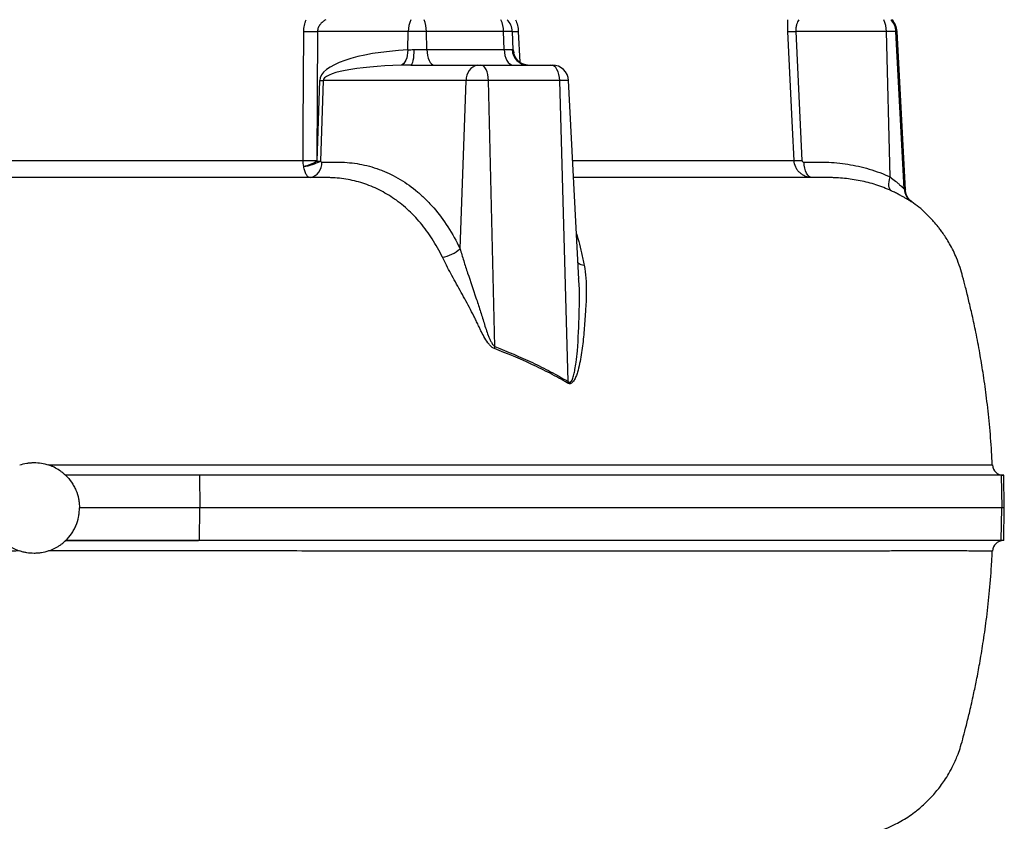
# Model space of a CAD drawing. Header units: millimetres. Extents: x 1899 to 3087, y 857 to 4238.
# Tile 4 of 10: x 2519 to 3062, y 1333 to 1774. Entities that reach past the tile are written whole.
import ezdxf

# ---------------------------------------------------------------- set-up
doc = ezdxf.new("R2010")
doc.units = ezdxf.units.MM
doc.header["$LTSCALE"] = 2

msp = doc.modelspace()

# ---------------------------------------------------------------- linework, layer by layer
at = {"color": 7, "linetype": 'Continuous', "lineweight": 25}
for p, q in [((2683.54, 1767.7), (2683.2, 1696.65)), ((2733.45, 1767.7), (2683.54, 1767.7)), ((2733.18, 1757.49), (2733.45, 1767.7)), ((2743.47, 1767.7), (2733.45, 1767.7)), ((2743.7, 1757.7), (2743.47, 1767.7)), ((2786.04, 1767.7), (2743.47, 1767.7)), ((2786.33, 1757.7), (2786.04, 1767.7)), ((2790.83, 1767.7), (2786.04, 1767.7)), ((2791.36, 1757.49), (2790.83, 1767.7)), ((2947.04, 1767.7), (2950.43, 1696.65)), ((2996.95, 1767.7), (2947.04, 1767.7)), ((2999.05, 1687.52), (2996.95, 1767.7)), ((3002.18, 1767.7), (2996.95, 1767.7)), ((3006.72, 1680.96), (3002.18, 1767.7)), ((3007.39, 1680.46), (3002.82, 1767.7)), ((2736.6, 1757.7), (2743.7, 1757.7)), ((2743.7, 1757.7), (2786.33, 1757.7)), ((2786.33, 1757.7), (2790.75, 1757.7)), ((2734.9, 1749.17), (2771.81, 1749.17)), ((2771.81, 1749.17), (2773.52, 1749.17)), ((2773.52, 1749.17), (2812.12, 1749.17)), ((2812.12, 1749.17), (2812.8, 1749.17)), ((2683.26, 1696.32), (2684.69, 1740.64)), ((2686.55, 1740.64), (2685.12, 1696.32)), ((2765.45, 1740.64), (2686.55, 1740.64)), ((2762.02, 1648.02), (2765.45, 1740.64)), ((2777.68, 1740.64), (2765.45, 1740.64)), ((2781.24, 1594.08), (2777.68, 1740.64)), ((2816.94, 1740.64), (2777.68, 1740.64)), ((2821.6, 1574.78), (2816.94, 1740.64)), ((2827.52, 1631.19), (2821.79, 1740.64)), ((3010.83, 1673.86), (3010.81, 1673.87)), ((2618.53, 1523.17), (2544.67, 1523.17)), ((2618.53, 1523.17), (2618.59, 1505.17)), ((3060.18, 1523.17), (2618.53, 1523.17)), ((3060.18, 1523.17), (3060.49, 1505.17)), ((3061.59, 1523.17), (3060.18, 1523.17)), ((3061.9, 1505.17), (3061.59, 1523.17)), ((2618.59, 1505.17), (2552.32, 1505.17)), ((2618.53, 1487.17), (2618.59, 1505.17)), ((3060.49, 1505.17), (2618.59, 1505.17)), ((3060.18, 1487.17), (3060.49, 1505.17)), ((3061.9, 1505.17), (3060.49, 1505.17)), ((3061.59, 1487.17), (3061.9, 1505.17)), ((2618.53, 1487.17), (2544.67, 1487.17)), ((3060.18, 1487.17), (2618.53, 1487.17)), ((3061.59, 1487.17), (3060.18, 1487.17))]:
    msp.add_line(p, q, dxfattribs=at)
at = {"color": 8, "linetype": 'Continuous', "lineweight": 25}
for p, q in [((2794.12, 1767.7), (2795, 1750.79)), ((3002.82, 1767.7), (3002.18, 1767.7)), ((2821.79, 1740.64), (2816.94, 1740.64)), ((3010.81, 1673.87), (3010.53, 1674.07))]:
    msp.add_line(p, q, dxfattribs=at)
at = {"color": 7, "linetype": 'Continuous', "lineweight": 25, "flags": 128}
for points in [[(2675.57, 1696.65), (2675.65, 1714.62), (2675.87, 1767.7)], [(2946.06, 1696.65), (2945.2, 1714.62), (2942.67, 1767.7)], [(2733.18, 1757.49), (2733.13, 1755.97), (2732.95, 1754.5), (2732.64, 1753.14), (2732.22, 1751.91), (2731.69, 1750.87), (2731.08, 1750.03), (2730.4, 1749.42), (2729.66, 1749.07)], [(2736.6, 1757.7), (2736.56, 1756.01), (2736.45, 1754.41), (2736.29, 1752.93), (2736.08, 1751.64), (2735.82, 1750.59), (2735.53, 1749.81), (2735.22, 1749.33), (2734.9, 1749.17)], [(2743.7, 1757.7), (2743.82, 1756.01), (2744.07, 1754.41), (2744.46, 1752.93), (2744.97, 1751.64), (2745.58, 1750.59), (2746.27, 1749.81), (2747.02, 1749.33), (2747.79, 1749.17)], [(2786.33, 1757.7), (2786.46, 1756.01), (2786.77, 1754.41), (2787.24, 1752.93), (2787.85, 1751.64), (2788.58, 1750.59), (2789.4, 1749.81), (2790.29, 1749.33), (2791.22, 1749.17)], [(2791.36, 1757.49), (2791.57, 1755.97), (2791.59, 1755.89)], [(2777.68, 1740.64), (2777.56, 1742.33), (2777.3, 1743.94), (2776.91, 1745.42), (2776.39, 1746.7), (2775.76, 1747.75), (2775.06, 1748.53), (2774.3, 1749.01), (2773.52, 1749.17)], [(2816.94, 1740.64), (2816.8, 1742.33), (2816.5, 1743.94), (2816.04, 1745.42), (2815.44, 1746.7), (2814.72, 1747.75), (2813.91, 1748.53), (2813.03, 1749.01), (2812.12, 1749.17)], [(2956.03, 1687.17), (2955.18, 1687.33), (2954.36, 1687.81), (2953.6, 1688.59), (2952.93, 1689.64), (2952.37, 1690.93), (2951.94, 1692.41), (2951.66, 1694.01), (2951.54, 1695.7)], [(2999.64, 1679.89), (2999.13, 1680.3), (2998.74, 1680.92), (2998.47, 1681.71), (2998.32, 1682.66), (2998.31, 1683.74), (2998.43, 1684.93), (2998.68, 1686.21), (2999.05, 1687.52)]]:
    msp.add_lwpolyline(points, dxfattribs=at)
at = {"color": 7, "linetype": 'Continuous', "lineweight": 25}
for centre, radius, start, end in [((2749.46, 1767.57), 16.01, 155.6624, 179.5637), ((2726.11, 1767.6), 17.36, 0.3258, 22.2573), ((2771.1, 1767.55), 14.94, 0.5622, 26.3205), ((2780.84, 1767.17), 10, 3, 44.427), ((2980.94, 1767.57), 16.01, 0.4363, 24.3376), ((2992.19, 1767.17), 10.01, 2.9899, 44.3806), ((2992.83, 1767.17), 10, 3, 44.427), ((2679.7, 1913.43), 145.78, 268.4934, 271.5066), ((2792.47, 1789.5), 21.87, 265.6843, 274.3157), ((2944.85, 1810.98), 43.34, 267.1071, 272.8929), ((2799.48, 1757.9), 8.73, 181.319, 268.4501), ((2773.29, 1741.44), 7.88, 100.8295, 185.7883), ((2812.8, 1740.17), 9, 3, 90), ((2685.62, 1847.2), 106.56, 269.4996, 270.5004), ((2679.38, 1842.55), 145.95, 268.5019, 271.4981), ((2672.88, 1718.54), 25.37, 276.7551, 298.8526), ((2667.56, 1724.7), 32.44, 284.8383, 298.9569), ((2677.97, 1694.91), 7.88, 280.8295, 5.7883), ((2684.19, 1802.87), 106.56, 269.4996, 270.5004), ((2948.24, 1740.33), 43.74, 267.1373, 272.8627), ((3015.7, 1681.42), 8.99, 182.9243, 234.8366), ((2749.5, 1661.52), 18.41, 278.8576, 312.8617), ((2799.75, 1588.89), 19.23, 164.3174, 167.8384), ((2837.02, 1568.53), 16.64, 157.9245, 160.8718), ((3061.32, 1529.17), 6, 182.761, 269.9981), ((3061.32, 1481.17), 6, 90.104, 177.5842)]:
    msp.add_arc(centre, radius, start, end, dxfattribs=at)
at = {"color": 8, "linetype": 'Continuous', "lineweight": 25}
msp.add_arc((2831.07, 1645.2), 6.36, 230.7994, 263.9051, dxfattribs=at)
at = {"color": 7, "linetype": 'Continuous', "lineweight": 25}
for centre, major_axis, ratio, start_param, end_param in [((2744.97, 1739.7), (60.28, -0.84), 0.298259, 1.771817, 3.136177), ((2740.48, 1740.17), (53.93, -0.44), 0.166691, 1.77405, 3.13841)]:
    msp.add_ellipse(centre, major_axis=major_axis, ratio=ratio, start_param=start_param, end_param=end_param, dxfattribs=at)
for points, knots in [([(2675.87, 1767.7), (2675.88, 1768.83), (2676, 1769.94), (2676.36, 1771.56), (2676.5, 1772.09), (2676.85, 1773.15), (2677.05, 1773.67), (2677.28, 1774.17)], [0, 0, 0, 0, 0.5, 0.5, 0.75, 0.75, 1, 1, 1, 1]), ([(2688.02, 1774.17), (2687.43, 1773.82), (2686.87, 1773.43), (2685.82, 1772.54), (2685.33, 1772.05), (2684.71, 1771.25), (2684.51, 1770.96), (2684.17, 1770.36), (2684.02, 1770.05), (2683.66, 1769.09), (2683.53, 1768.39), (2683.54, 1767.7)], [0, 0, 0, 0, 0.25, 0.25, 0.5, 0.5, 0.625, 0.625, 0.75, 0.75, 1, 1, 1, 1]), ([(2792.64, 1774.17), (2793.06, 1773.17), (2793.4, 1772.13), (2793.9, 1769.94), (2794.06, 1768.83), (2794.12, 1767.7)], [0, 0, 0, 0, 0.5, 0.5, 1, 1, 1, 1]), ([(2942.67, 1767.7), (2942.61, 1768.83), (2942.58, 1769.94), (2942.56, 1771.56), (2942.56, 1772.09), (2942.57, 1773.15), (2942.58, 1773.67), (2942.59, 1774.17)], [0, 0, 0, 0, 0.5, 0.5, 0.75, 0.75, 1, 1, 1, 1]), ([(2948.68, 1774.17), (2948.44, 1773.82), (2948.21, 1773.43), (2947.79, 1772.54), (2947.6, 1772.05), (2947.36, 1771.25), (2947.29, 1770.96), (2947.17, 1770.36), (2947.12, 1770.05), (2947.01, 1769.09), (2946.99, 1768.39), (2947.04, 1767.7)], [0, 0, 0, 0, 0.25, 0.25, 0.5, 0.5, 0.625, 0.625, 0.75, 0.75, 1, 1, 1, 1]), ([(2799.22, 1749.17), (2799.21, 1749.17), (2799.12, 1749.17), (2798.75, 1749.19), (2798, 1749.32), (2796.95, 1749.64), (2795.69, 1750.24), (2794.35, 1751.19), (2793.08, 1752.56), (2792.08, 1754.16), (2791.78, 1755.37), (2791.64, 1755.9)], [0, 0, 0, 0, 0.03143, 0.157976, 0.266649, 0.368094, 0.474203, 0.596827, 0.732392, 0.8809, 1, 1, 1, 1]), ([(2734.9, 1749.17), (2733.97, 1749.17), (2733.07, 1749.16), (2731.33, 1749.11), (2730.49, 1749.09), (2729.66, 1749.07)], [0, 0, 0, 0, 0.5, 0.5, 1, 1, 1, 1]), ([(2379.08, 1696.65), (2390.87, 1696.65), (2402.87, 1696.65), (2418.16, 1696.65), (2421.23, 1696.65), (2427.4, 1696.65), (2430.51, 1696.65), (2439.8, 1696.65), (2446.01, 1696.65), (2464.67, 1696.65), (2477.15, 1696.65), (2502.18, 1696.65), (2514.73, 1696.65), (2539.91, 1696.65), (2552.54, 1696.65), (2568.37, 1696.65), (2571.55, 1696.65), (2577.86, 1696.65), (2581.01, 1696.65), (2590.44, 1696.65), (2596.68, 1696.65), (2615.3, 1696.65), (2639.82, 1696.65), (2663.75, 1696.65), (2675.57, 1696.65)], [0, 0, 0, 0, 0.125, 0.125, 0.15625, 0.15625, 0.1875, 0.1875, 0.25, 0.25, 0.375, 0.375, 0.5, 0.5, 0.625, 0.625, 0.65625, 0.65625, 0.6875, 0.6875, 0.75, 0.75, 0.875, 1, 1, 1, 1]), ([(2675.86, 1693.35), (2675.77, 1693.87), (2675.7, 1694.42), (2675.61, 1695.52), (2675.58, 1696.08), (2675.57, 1696.65)], [0, 0, 0, 0, 0.5, 0.5, 1, 1, 1, 1]), ([(2679.45, 1687.17), (2679.26, 1687.17), (2679.07, 1687.21), (2678.68, 1687.35), (2678.49, 1687.46), (2678.13, 1687.75), (2677.95, 1687.92), (2677.61, 1688.34), (2677.44, 1688.59), (2677.12, 1689.13), (2676.97, 1689.44), (2676.69, 1690.09), (2676.56, 1690.45), (2676.2, 1691.59), (2676.01, 1692.43), (2675.86, 1693.35)], [0, 0, 0, 0, 0.125, 0.125, 0.25, 0.25, 0.375, 0.375, 0.5, 0.5, 0.625, 0.625, 0.75, 0.75, 1, 1, 1, 1]), ([(2685.12, 1696.32), (2685.17, 1696.13), (2685.27, 1695.97), (2685.52, 1695.76), (2685.66, 1695.7), (2685.81, 1695.7)], [0, 0, 0, 0, 0.5, 0.5, 1, 1, 1, 1]), ([(2685.81, 1695.7), (2687.67, 1695.7), (2690.46, 1695.7), (2693.25, 1695.7), (2695.11, 1695.7), (2696.04, 1695.7), (2698.82, 1695.61), (2700.68, 1695.47), (2704.35, 1695.04), (2706.18, 1694.75), (2711.62, 1693.64), (2715.21, 1692.6), (2719.63, 1690.87), (2720.51, 1690.51), (2722.25, 1689.74), (2724.85, 1688.53), (2727.39, 1687.15), (2732.38, 1684.15), (2735.59, 1681.85), (2740.23, 1677.93), (2741.75, 1676.54), (2743.98, 1674.33), (2744.71, 1673.58), (2746.16, 1672.03), (2746.86, 1671.25), (2750.35, 1667.23), (2752.96, 1663.76), (2757.78, 1656.29), (2760, 1652.29), (2762.02, 1648.02)], [0, 0, 0, 0, 0.0625, 0.09375, 0.09375, 0.125, 0.125, 0.1875, 0.1875, 0.25, 0.25, 0.375, 0.375, 0.40625, 0.40625, 0.4375, 0.5, 0.5, 0.625, 0.625, 0.6875, 0.6875, 0.71875, 0.71875, 0.75, 0.75, 0.875, 0.875, 1, 1, 1, 1]), ([(2956.03, 1687.17), (2954.76, 1687.17), (2953.53, 1687.41), (2951.76, 1688.11), (2951.19, 1688.4), (2950.13, 1689.07), (2949.64, 1689.46), (2948.71, 1690.34), (2948.29, 1690.81), (2947.56, 1691.84), (2947.23, 1692.39), (2946.43, 1694.12), (2946.12, 1695.37), (2946.06, 1696.65)], [0, 0, 0, 0, 0.25, 0.25, 0.375, 0.375, 0.5, 0.5, 0.625, 0.625, 0.75, 0.75, 1, 1, 1, 1]), ([(2950.43, 1696.65), (2950.43, 1696.5), (2950.48, 1696.36), (2950.62, 1696.12), (2950.71, 1696.01), (2951.03, 1695.77), (2951.28, 1695.7), (2951.54, 1695.7)], [0, 0, 0, 0, 0.25, 0.25, 0.5, 0.5, 1, 1, 1, 1]), ([(2951.54, 1695.7), (2953.56, 1695.7), (2955.58, 1695.7), (2959.62, 1695.7), (2961.65, 1695.72), (2967.71, 1695.53), (2971.72, 1695.16), (2979.67, 1693.91), (2983.6, 1693.03), (2991.39, 1690.71), (2995.24, 1689.28), (2999.05, 1687.52)], [0, 0, 0, 0, 0.125, 0.125, 0.25, 0.25, 0.5, 0.5, 0.75, 0.75, 1, 1, 1, 1]), ([(2999.05, 1687.52), (3000.07, 1686.77), (3001.02, 1686.01), (3002.32, 1684.93), (3002.73, 1684.58), (3003.52, 1683.89), (3003.89, 1683.56), (3004.58, 1682.93), (3004.9, 1682.64), (3005.47, 1682.11), (3005.72, 1681.87), (3006.16, 1681.46), (3006.33, 1681.3), (3006.6, 1681.06), (3006.69, 1680.98), (3006.72, 1680.96)], [0, 0, 0, 0, 0.25, 0.25, 0.375, 0.375, 0.5, 0.5, 0.625, 0.625, 0.75, 0.75, 0.875, 0.875, 1, 1, 1, 1]), ([(2679.45, 1687.17), (2672.7, 1687.17), (2659.17, 1687.17), (2638.4, 1687.17), (2617.3, 1687.17), (2594.76, 1687.17), (2573.27, 1687.17), (2552.92, 1687.17), (2534.88, 1687.17), (2516.79, 1687.17), (2498.55, 1687.17), (2480.22, 1687.17), (2461.81, 1687.17), (2443.46, 1687.17), (2422.81, 1687.17), (2406.28, 1687.17), (2396.04, 1687.17), (2394.05, 1687.17)], [0, 0, 0, 0, 0.073953, 0.148087, 0.222777, 0.297654, 0.384332, 0.446218, 0.508103, 0.570419, 0.632734, 0.696405, 0.760077, 0.824216, 0.888356, 0.978242, 1, 1, 1, 1]), ([(2688.45, 1687.17), (2688.45, 1687.17), (2688.45, 1687.17), (2688.45, 1687.17), (2688.36, 1687.17), (2688.27, 1687.17), (2688.18, 1687.17), (2687.82, 1687.17), (2687.46, 1687.17), (2687.09, 1687.17), (2685.65, 1687.17), (2684.21, 1687.17), (2682.76, 1687.17), (2681.66, 1687.17), (2680.56, 1687.17), (2679.45, 1687.17)], [-0.00000006, -0.00000006, -0.00000006, -0.00000006, 0, 0, 0, 0.00019143, 0.00019143, 0.00019143, 0.000957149, 0.000957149, 0.000957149, 0.004020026, 0.004020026, 0.004020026, 0.00636067, 0.00636067, 0.00636067, 0.00636067]), ([(2752.33, 1643.32), (2750.62, 1646.88), (2748.75, 1650.22), (2744.72, 1656.5), (2742.55, 1659.45), (2739.09, 1663.57), (2737.89, 1664.9), (2735.43, 1667.45), (2734.17, 1668.68), (2730.3, 1672.16), (2727.63, 1674.24), (2722.11, 1677.94), (2719.26, 1679.56), (2714.85, 1681.65), (2713.36, 1682.29), (2710.34, 1683.45), (2708.82, 1683.97), (2705.76, 1684.89), (2704.21, 1685.29), (2701.1, 1685.98), (2699.53, 1686.27), (2696.38, 1686.72), (2694.8, 1686.89), (2692.43, 1687.06), (2691.24, 1687.12), (2689.84, 1687.16), (2689.25, 1687.17), (2688.85, 1687.17), (2688.64, 1687.17), (2688.45, 1687.17)], [0, 0, 0, 0, 0.125, 0.125, 0.25, 0.25, 0.3125, 0.3125, 0.375, 0.375, 0.5, 0.5, 0.625, 0.625, 0.6875, 0.6875, 0.75, 0.75, 0.8125, 0.8125, 0.875, 0.875, 0.9375, 0.9375, 0.96875, 0.984375, 0.992187, 0.992187, 1, 1, 1, 1]), ([(2956.03, 1687.17), (2954.09, 1687.17), (2950.2, 1687.17), (2941.49, 1687.17), (2930.64, 1687.17), (2919.39, 1687.17), (2908.9, 1687.17), (2899.93, 1687.17), (2890.28, 1687.17), (2879.92, 1687.17), (2868.84, 1687.17), (2857.05, 1687.17), (2844.59, 1687.17), (2833.76, 1687.17), (2826.89, 1687.17), (2824.59, 1687.17)], [0, 0, 0, 0, 0.11085, 0.222284, 0.335539, 0.449418, 0.512884, 0.576459, 0.640364, 0.704381, 0.769674, 0.835087, 0.90086, 0.966754, 1, 1, 1, 1]), ([(2964.98, 1687.17), (2964.98, 1687.17), (2964.98, 1687.17), (2964.98, 1687.17), (2964.87, 1687.17), (2964.76, 1687.17), (2964.65, 1687.17), (2964.21, 1687.17), (2963.77, 1687.17), (2963.32, 1687.17), (2961.56, 1687.17), (2959.79, 1687.17), (2958.02, 1687.17), (2957.36, 1687.17), (2956.69, 1687.17), (2956.03, 1687.17)], [-0.00000006, -0.00000006, -0.00000006, -0.00000006, 0, 0, 0, 0.00019143, 0.00019143, 0.00019143, 0.000957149, 0.000957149, 0.000957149, 0.004020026, 0.004020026, 0.004020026, 0.005169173, 0.005169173, 0.005169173, 0.005169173]), ([(2999.64, 1679.89), (2996.86, 1681.17), (2994.04, 1682.26), (2989.76, 1683.64), (2988.32, 1684.06), (2985.43, 1684.81), (2983.98, 1685.15), (2979.62, 1686.03), (2976.7, 1686.46), (2972.31, 1686.89), (2970.85, 1687), (2968.65, 1687.1), (2967.92, 1687.13), (2966.45, 1687.16), (2965.71, 1687.17), (2964.98, 1687.17)], [0, 0, 0, 0, 0.25, 0.25, 0.375, 0.375, 0.5, 0.5, 0.75, 0.75, 0.875, 0.875, 0.9375, 0.9375, 1, 1, 1, 1]), ([(3010.53, 1674.07), (3010.43, 1674.1), (3010.1, 1674.29), (3009.29, 1674.77), (3008.96, 1674.96), (3008.21, 1675.4), (3007.78, 1675.65), (3006.84, 1676.19), (3006.31, 1676.49), (3005.19, 1677.11), (3004.59, 1677.43), (3003.31, 1678.1), (3002.63, 1678.45), (3001.19, 1679.16), (3000.43, 1679.52), (2999.64, 1679.89)], [0, 0, 0, 0, 0.25, 0.25, 0.375, 0.375, 0.5, 0.5, 0.625, 0.625, 0.75, 0.75, 0.875, 0.875, 1, 1, 1, 1]), ([(3010.88, 1673.96), (3010.77, 1674.04), (3010.39, 1674.29), (3009.52, 1675.11), (3008.47, 1676.56), (3007.62, 1678.42), (3007.5, 1679.82), (3007.45, 1680.47)], [0, 0, 0, 0, 0.099547, 0.34024, 0.570415, 0.799757, 1, 1, 1, 1]), ([(3055.27, 1528.88), (3055.12, 1531.97), (3054.74, 1540.11), (3053.62, 1552.95), (3052.06, 1566.86), (3050.3, 1579.25), (3048.39, 1590.78), (3046.39, 1601.29), (3044.35, 1610.86), (3042.45, 1619.05), (3040.68, 1626.15), (3039.06, 1632.3), (3037.52, 1637.84), (3035.76, 1642.54), (3033.8, 1646.92), (3031.92, 1650.49), (3030.03, 1653.66), (3028.34, 1656.21), (3026.83, 1658.31), (3025.09, 1660.57), (3022.51, 1663.66), (3018.99, 1667.29), (3014.95, 1670.92), (3012.2, 1672.92), (3010.86, 1673.89)], [0, 0, 0, 0, 0.058962, 0.155425, 0.245983, 0.32582, 0.394291, 0.468817, 0.529971, 0.580996, 0.629367, 0.669604, 0.702535, 0.739153, 0.76566, 0.794635, 0.818059, 0.837938, 0.854694, 0.868659, 0.89361, 0.933345, 0.967623, 1, 1, 1, 1]), ([(2762.02, 1648.02), (2762.65, 1645.81), (2763.32, 1643.58), (2764.73, 1639.09), (2765.47, 1636.83), (2767.71, 1630.05), (2769.26, 1625.51), (2771.57, 1618.65), (2772.33, 1616.35), (2773.45, 1612.89), (2773.82, 1611.73), (2774.54, 1609.41), (2774.89, 1608.25), (2775.58, 1605.92), (2775.94, 1604.76), (2776.71, 1602.45), (2777.11, 1601.31), (2777.78, 1599.61), (2778.01, 1599.05), (2778.5, 1597.94), (2778.76, 1597.39), (2779.33, 1596.32), (2779.63, 1595.8), (2780.17, 1595.07), (2780.36, 1594.84), (2780.77, 1594.42), (2780.99, 1594.22), (2781.24, 1594.08)], [0, 0, 0, 0, 0.125, 0.125, 0.25, 0.25, 0.5, 0.5, 0.625, 0.625, 0.6875, 0.6875, 0.75, 0.75, 0.8125, 0.8125, 0.875, 0.875, 0.90625, 0.90625, 0.9375, 0.9375, 0.96875, 0.96875, 0.984375, 0.984375, 1, 1, 1, 1]), ([(2772.05, 1605.96), (2771.86, 1606.38), (2771.66, 1606.79), (2771.27, 1607.6), (2771.08, 1608.01), (2770.48, 1609.23), (2770.07, 1610.05), (2768.84, 1612.47), (2768.01, 1614.07), (2765.47, 1618.83), (2763.74, 1621.96), (2760.32, 1628.17), (2758.61, 1631.24), (2756.14, 1635.84), (2755.34, 1637.36), (2753.79, 1640.36), (2753.04, 1641.85), (2752.33, 1643.32)], [0, 0, 0, 0, 0.03125, 0.03125, 0.0625, 0.0625, 0.125, 0.125, 0.25, 0.25, 0.5, 0.5, 0.75, 0.75, 0.875, 0.875, 1, 1, 1, 1]), ([(2830.39, 1638.87), (2830.86, 1636.52), (2831.16, 1634.15), (2831.54, 1629.36), (2831.61, 1626.94), (2831.58, 1622.04), (2831.49, 1619.56), (2831.27, 1615.77), (2831.19, 1614.5), (2831.05, 1612.57), (2831.01, 1611.93), (2830.94, 1610.95), (2830.9, 1610.46), (2830.87, 1609.97), (2830.84, 1609.65), (2830.83, 1609.48), (2830.82, 1609.32)], [0, 0, 0, 0, 0.25, 0.25, 0.5, 0.5, 0.75, 0.75, 0.875, 0.875, 0.9375, 0.9375, 0.96875, 0.984375, 0.984375, 1, 1, 1, 1]), ([(2780.95, 1592.94), (2780.37, 1593.16), (2779.84, 1593.52), (2778.85, 1594.38), (2778.4, 1594.87), (2777.13, 1596.41), (2776.39, 1597.55), (2775.01, 1599.87), (2774.38, 1601.06), (2773.48, 1602.88), (2773.18, 1603.5), (2772.61, 1604.73), (2772.32, 1605.35), (2772.05, 1605.96)], [0, 0, 0, 0, 0.125, 0.125, 0.25, 0.25, 0.5, 0.5, 0.75, 0.75, 0.875, 0.875, 1, 1, 1, 1]), ([(2830.82, 1609.32), (2830.64, 1606), (2830.39, 1602.69), (2829.72, 1596.09), (2829.31, 1592.8), (2828.52, 1587.91), (2828.22, 1586.28), (2827.54, 1583.07), (2827.15, 1581.48), (2826.44, 1579.15), (2826.18, 1578.39), (2825.59, 1576.91), (2825.26, 1576.19), (2824.66, 1575.2), (2824.44, 1574.89), (2823.95, 1574.32), (2823.68, 1574.07), (2823.21, 1573.81), (2823.05, 1573.74), (2822.71, 1573.65), (2822.53, 1573.63), (2821.99, 1573.65), (2821.63, 1573.78), (2821.3, 1573.98)], [0, 0, 0, 0, 0.25, 0.25, 0.5, 0.5, 0.625, 0.625, 0.75, 0.75, 0.8125, 0.8125, 0.875, 0.875, 0.90625, 0.90625, 0.9375, 0.9375, 0.953125, 0.953125, 0.96875, 0.96875, 1, 1, 1, 1]), ([(2821.3, 1573.98), (2818.12, 1575.87), (2814.89, 1577.65), (2808.33, 1581.06), (2805, 1582.69), (2794.88, 1587.38), (2787.98, 1590.25), (2780.95, 1592.94)], [0, 0, 0, 0, 0.25, 0.25, 0.5, 0.5, 1, 1, 1, 1]), ([(2781.24, 1594.08), (2788.28, 1591.34), (2795.19, 1588.42), (2805.29, 1583.65), (2808.62, 1582), (2815.18, 1578.52), (2818.42, 1576.71), (2821.6, 1574.78)], [0, 0, 0, 0, 0.5, 0.5, 0.75, 0.75, 1, 1, 1, 1]), ([(2519.39, 1528.88), (2520.66, 1529.31), (2521.96, 1529.63), (2523.96, 1529.95), (2524.63, 1530.04), (2525.98, 1530.15), (2526.65, 1530.17), (2528.67, 1530.17), (2530, 1530.07), (2532.66, 1529.63), (2533.98, 1529.31), (2535.26, 1528.88)], [0, 0, 0, 0, 0.25, 0.25, 0.375, 0.375, 0.5, 0.5, 0.75, 0.75, 1, 1, 1, 1]), ([(2544.67, 1523.17), (2544.67, 1523.17), (2544.65, 1523.19), (2544.57, 1523.28), (2544.5, 1523.34), (2544.33, 1523.5), (2544.23, 1523.59), (2543.99, 1523.81), (2543.84, 1523.94), (2543.39, 1524.33), (2543.02, 1524.64), (2542.23, 1525.25), (2541.8, 1525.56), (2540.43, 1526.49), (2539.46, 1527.06), (2537.92, 1527.82), (2537.4, 1528.06), (2536.34, 1528.5), (2535.8, 1528.7), (2535.26, 1528.88)], [0, 0, 0, 0, 0.0625, 0.0625, 0.125, 0.125, 0.1875, 0.1875, 0.25, 0.25, 0.375, 0.375, 0.5, 0.5, 0.75, 0.75, 0.875, 0.875, 1, 1, 1, 1]), ([(2617.83, 1523.17), (2614.63, 1523.17), (2600.42, 1523.17), (2576, 1523.17), (2554.72, 1523.17), (2544.67, 1523.17)], [0, 0, 0, 0, 0.132916, 0.590519, 1, 1, 1, 1]), ([(2544.67, 1523.17), (2545.89, 1522), (2546.96, 1520.73), (2548.38, 1518.67), (2548.82, 1517.96), (2549.63, 1516.49), (2550, 1515.73), (2550.98, 1513.42), (2551.48, 1511.83), (2551.98, 1509.37), (2552.11, 1508.54), (2552.28, 1506.86), (2552.32, 1506.02), (2552.32, 1505.17)], [0, 0, 0, 0, 0.25, 0.25, 0.375, 0.375, 0.5, 0.5, 0.75, 0.75, 0.875, 0.875, 1, 1, 1, 1]), ([(2544.67, 1487.17), (2545.89, 1488.34), (2546.96, 1489.62), (2548.38, 1491.67), (2548.82, 1492.38), (2549.63, 1493.86), (2550, 1494.62), (2550.98, 1496.93), (2551.48, 1498.52), (2551.98, 1500.97), (2552.11, 1501.81), (2552.28, 1503.49), (2552.32, 1504.33), (2552.32, 1505.17)], [0, 0, 0, 0, 0.25, 0.25, 0.375, 0.375, 0.5, 0.5, 0.75, 0.75, 0.875, 0.875, 1, 1, 1, 1]), ([(2509.97, 1487.17), (2509.97, 1487.17), (2510, 1487.15), (2510.08, 1487.07), (2510.15, 1487), (2510.32, 1486.85), (2510.42, 1486.75), (2510.67, 1486.53), (2510.8, 1486.41), (2511.26, 1486.01), (2511.61, 1485.72), (2512.4, 1485.11), (2512.82, 1484.8), (2513.72, 1484.19), (2514.2, 1483.89), (2515.18, 1483.31), (2515.68, 1483.04), (2517.22, 1482.28), (2518.28, 1481.84), (2519.39, 1481.47)], [0, 0, 0, 0, 0.0625, 0.0625, 0.125, 0.125, 0.1875, 0.1875, 0.25, 0.25, 0.375, 0.375, 0.5, 0.5, 0.625, 0.625, 0.75, 0.75, 1, 1, 1, 1]), ([(2535.26, 1481.47), (2536.34, 1481.83), (2537.4, 1482.26), (2538.92, 1483.02), (2539.42, 1483.28), (2540.39, 1483.85), (2540.87, 1484.15), (2541.78, 1484.77), (2542.22, 1485.09), (2543.02, 1485.71), (2543.38, 1486), (2543.84, 1486.41), (2543.98, 1486.53), (2544.22, 1486.75), (2544.33, 1486.85), (2544.5, 1487.01), (2544.56, 1487.07), (2544.65, 1487.15), (2544.67, 1487.17), (2544.67, 1487.17)], [0, 0, 0, 0, 0.25, 0.25, 0.375, 0.375, 0.5, 0.5, 0.625, 0.625, 0.75, 0.75, 0.8125, 0.8125, 0.875, 0.875, 0.9375, 0.9375, 1, 1, 1, 1]), ([(2544.67, 1487.17), (2551.45, 1487.17), (2568.36, 1487.17), (2592.81, 1487.17), (2610.31, 1487.17), (2617.83, 1487.17)], [0, 0, 0, 0, 0.276159, 0.688896, 1, 1, 1, 1]), ([(2535.26, 1481.47), (2533.99, 1481.04), (2532.68, 1480.72), (2530.69, 1480.39), (2530.01, 1480.31), (2528.66, 1480.2), (2527.99, 1480.17), (2525.98, 1480.17), (2524.65, 1480.28), (2522.65, 1480.6), (2521.99, 1480.74), (2520.67, 1481.06), (2520.03, 1481.25), (2519.39, 1481.47)], [0, 0, 0, 0, 0.25, 0.25, 0.375, 0.375, 0.5, 0.5, 0.75, 0.75, 0.875, 0.875, 1, 1, 1, 1]), ([(2974.56, 1323.36), (2974.71, 1323.37), (2975.3, 1323.4), (2976.72, 1323.53), (2978.83, 1323.77), (2980.82, 1324.06), (2982.49, 1324.36), (2984.61, 1324.77), (2988.08, 1325.58), (2992.76, 1327), (2997.64, 1328.89), (3002.01, 1330.96), (3007.26, 1333.87), (3012.87, 1337.69), (3018.28, 1342.35), (3022.05, 1346.21), (3024.72, 1349.3), (3026.91, 1352.12), (3029.11, 1355.24), (3031.49, 1359.07), (3034.05, 1363.87), (3036.2, 1368.85), (3037.99, 1374.08), (3039.41, 1379.41), (3041.11, 1385.87), (3043.01, 1393.64), (3044.88, 1401.91), (3046.7, 1410.71), (3048.47, 1420.05), (3050.29, 1431.04), (3052.1, 1443.81), (3053.69, 1458.12), (3054.79, 1470.86), (3055.14, 1478.75), (3055.26, 1481.46)], [0, 0, 0, 0, 0.0052926, 0.0197068, 0.0322828, 0.0441768, 0.0503204, 0.057774, 0.0770947, 0.1046946, 0.1327406, 0.1574065, 0.1791358, 0.2250465, 0.2615972, 0.2889701, 0.3081235, 0.3246826, 0.3441254, 0.3669447, 0.393989, 0.4276478, 0.4498405, 0.4777733, 0.5110985, 0.5507797, 0.5985709, 0.6390484, 0.6863352, 0.7420178, 0.8070745, 0.8808692, 0.9591394, 1, 1, 1, 1])]:
    msp.add_open_spline(points, degree=3, knots=knots, dxfattribs=at)
for points in [[(2733.18, 1757.49), (2734.25, 1757.58), (2735.39, 1757.7), (2736.6, 1757.7)], [(2790.75, 1757.7), (2791.15, 1757.7), (2791.36, 1757.58), (2791.36, 1757.49)], [(2683.2, 1696.65), (2683.2, 1696.53), (2683.22, 1696.42), (2683.26, 1696.32)]]:
    msp.add_open_spline(points, degree=3, dxfattribs=at)
at = {"color": 8, "linetype": 'Continuous', "lineweight": 25}
for points, knots in [([(2824.09, 1696.65), (2824.22, 1696.65), (2828.62, 1696.65), (2836.83, 1696.65), (2848.68, 1696.65), (2859.95, 1696.65), (2870.75, 1696.65), (2881.02, 1696.65), (2890.74, 1696.65), (2899.83, 1696.65), (2910.14, 1696.65), (2921.01, 1696.65), (2931.55, 1696.65), (2940.2, 1696.65), (2944.1, 1696.65), (2946.06, 1696.65)], [0, 0, 0, 0, 0.001943, 0.067645, 0.133461, 0.199619, 0.265893, 0.333488, 0.401206, 0.469297, 0.537514, 0.651606, 0.766291, 0.882829, 1, 1, 1, 1]), ([(3006.72, 1680.96), (3007.16, 1680.81), (3007.6, 1680.65), (3007.39, 1680.46), (3007.39, 1680.46)], [0, 0, 0, 0, 0.999086, 1, 1, 1, 1]), ([(2826.21, 1656.24), (2826.62, 1654.84), (2827.58, 1651.54), (2828.98, 1645.7), (2829.92, 1641.15), (2830.39, 1638.87)], [0, 0, 0, 0, 0.270321, 0.633842, 1, 1, 1, 1]), ([(2821.6, 1574.78), (2821.68, 1574.72), (2821.86, 1574.57), (2822.13, 1574.45), (2822.42, 1574.42), (2822.64, 1574.46), (2823.02, 1574.65), (2823.5, 1575.18), (2824.19, 1576.56), (2824.81, 1578.7), (2825.46, 1581.83), (2826.11, 1586.18), (2827.2, 1596.5), (2827.56, 1610.77), (2828.04, 1624.07), (2827.46, 1630.28), (2827.35, 1631.5)], [0, 0, 0, 0, 0.005398, 0.0130433, 0.0158735, 0.0230793, 0.0262583, 0.041128, 0.0623963, 0.1084794, 0.15546, 0.2252154, 0.3303644, 0.677235, 0.9367325, 1, 1, 1, 1]), ([(2535.26, 1528.88), (2548.21, 1528.88), (2569.36, 1528.88), (2598.49, 1528.88), (2622.8, 1528.88), (2646.95, 1528.88), (2671.07, 1528.88), (2695.07, 1528.88), (2718.91, 1528.88), (2742.38, 1528.88), (2764.58, 1528.88), (2785.48, 1528.88), (2805.13, 1528.88), (2824.3, 1528.88), (2843.08, 1528.88), (2861.4, 1528.88), (2879.23, 1528.88), (2896.42, 1528.88), (2912.6, 1528.88), (2927.76, 1528.88), (2941.94, 1528.88), (2955.41, 1528.88), (2968.23, 1528.88), (2980.34, 1528.88), (2991.71, 1528.88), (3002.23, 1528.88), (3011.75, 1528.88), (3020.27, 1528.88), (3027.82, 1528.88), (3034.51, 1528.88), (3040.34, 1528.88), (3045.28, 1528.88), (3049.29, 1528.88), (3052.36, 1528.88), (3054.58, 1528.88), (3055.7, 1528.88), (3055.32, 1528.88), (3055.32, 1528.88)], [0, 0, 0, 0, 0.047022, 0.07676, 0.106548, 0.136507, 0.166528, 0.197241, 0.228022, 0.259007, 0.290062, 0.317766, 0.34552, 0.373425, 0.401381, 0.429917, 0.458508, 0.487261, 0.51607, 0.543242, 0.570462, 0.597824, 0.625233, 0.653188, 0.681194, 0.709354, 0.737566, 0.764728, 0.791937, 0.819288, 0.846686, 0.874629, 0.902623, 0.930772, 0.958972, 0.999874, 1, 1, 1, 1]), ([(2519.39, 1481.47), (2507.59, 1481.46), (2483.92, 1481.46), (2448.36, 1481.46), (2412.78, 1481.46), (2381.13, 1481.46), (2353.41, 1481.46), (2329.57, 1481.46), (2305.97, 1481.46), (2282.5, 1481.46), (2259.24, 1481.46), (2236.2, 1481.46), (2213.58, 1481.46), (2191.71, 1481.46), (2170.63, 1481.46), (2150.34, 1481.46), (2130.6, 1481.46), (2111.34, 1481.46), (2092.63, 1481.46), (2074.5, 1481.46), (2057.08, 1481.46), (2040.65, 1481.46), (2025.21, 1481.46), (2010.75, 1481.46), (1997.11, 1481.46), (1984.23, 1481.46), (1972.18, 1481.46), (1960.98, 1481.47), (1950.75, 1481.47), (1941.63, 1481.47), (1933.61, 1481.47), (1926.64, 1481.47), (1920.64, 1481.46), (1915.6, 1481.46), (1911.56, 1481.46), (1908.54, 1481.46), (1906.66, 1481.46), (1905.78, 1481.46), (1905.88, 1481.46), (1905.91, 1481.46)], [0, 0, 0, 0, 0.037, 0.074265, 0.111664, 0.149334, 0.175125, 0.20096, 0.226931, 0.252948, 0.279486, 0.306072, 0.332803, 0.359583, 0.385369, 0.411199, 0.437165, 0.463178, 0.489713, 0.516295, 0.543022, 0.569798, 0.595573, 0.621392, 0.647347, 0.673348, 0.699871, 0.726444, 0.753163, 0.779932, 0.805637, 0.831386, 0.857267, 0.883194, 0.909629, 0.936113, 0.962739, 0.98941, 1, 1, 1, 1]), ([(3055.11, 1481.46), (3055.15, 1481.46), (3055.24, 1481.46), (3053.57, 1481.46), (3050.62, 1481.46), (3046.77, 1481.46), (3042.5, 1481.47), (3037.39, 1481.47), (3031.41, 1481.47), (3024.54, 1481.47), (3016.78, 1481.47), (3008.16, 1481.47), (2997.02, 1481.47), (2982.81, 1481.46), (2964.83, 1481.46), (2944.96, 1481.46), (2925.59, 1481.46), (2907.46, 1481.46), (2891.27, 1481.46), (2874.6, 1481.46), (2857.47, 1481.46), (2839.71, 1481.46), (2821.2, 1481.46), (2802, 1481.46), (2782.1, 1481.46), (2761.63, 1481.46), (2740.91, 1481.46), (2720.01, 1481.46), (2698.96, 1481.46), (2677.53, 1481.47), (2655.62, 1481.47), (2633.29, 1481.47), (2610.53, 1481.47), (2587.55, 1481.47), (2562.45, 1481.47), (2544.97, 1481.47), (2535.26, 1481.47)], [0, 0, 0, 0, 0.019198, 0.054426, 0.089628, 0.115542, 0.141455, 0.167531, 0.193608, 0.220196, 0.246783, 0.273548, 0.300313, 0.341258, 0.382203, 0.423801, 0.465398, 0.493554, 0.521763, 0.548934, 0.576151, 0.603509, 0.630915, 0.658867, 0.686869, 0.715027, 0.743238, 0.770424, 0.797657, 0.825031, 0.852453, 0.88041, 0.908417, 0.936565, 0.964757, 1, 1, 1, 1])]:
    msp.add_open_spline(points, degree=3, knots=knots, dxfattribs=at)

doc.saveas('drawing.dxf')
